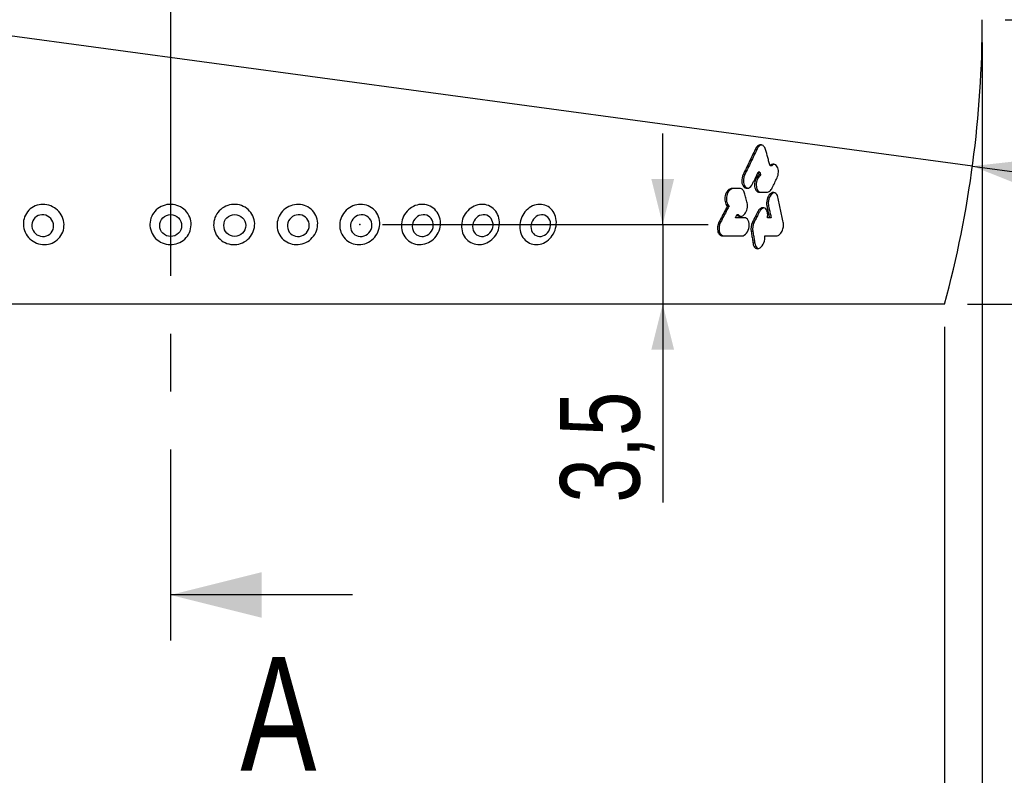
# Model space of a CAD drawing. Header units: millimetres. Extents: x 8 to 586, y 8 to 412.
# Tile 44 of 58: x 336 to 380, y 143 to 176. Entities that reach past the tile are written whole.
import ezdxf

# ---------------------------------------------------------------- set-up
doc = ezdxf.new("R2010")
doc.units = ezdxf.units.MM
doc.header["$PDSIZE"] = -1
doc.linetypes.add('CENTERX2', pattern=[20.32, 12.7, -2.54, 2.54, -2.54])
for name, color, linetype in [('CENTERLINE', 4, 'CENTERX2'), ('DETAIL', 3, 'Continuous'), ('DIMENSIONS', 2, 'Continuous')]:
    doc.layers.add(name, color=color, linetype=linetype)
doc.layers.add('OUTLINE', color=7, linetype='Continuous', lineweight=25)
doc.styles.add('SLDTEXTSTYLE0', font='TXT', dxfattribs={"width": 0.75})
doc.dimstyles.new('SLDDIMSTYLE1', dxfattribs={"dimtxt": 3.5, "dimasz": 2, "dimexe": 0, "dimexo": 0.0625, "dimgap": 0.875, "dimtad": 0, "dimtih": 1, "dimtoh": 1, "dimrnd": 1e-09, "dimzin": 12, "dimdsep": 46, "dimtxsty": 'SLDTEXTSTYLE0', "dimsah": 1, "dimcen": 0.09, "dimadec": 0, "dimazin": 3, "dimtfac": 1, "dimtofl": 0, "dimtmove": 0, "dimatfit": 3, "dimfxl": 0, "dimfrac": 2, "dimtolj": 1, "dimtzin": 12, "dimarcsym": 0})
doc.dimstyles.new('SLDDIMSTYLE2', dxfattribs={"dimtxt": 3.5, "dimasz": 2, "dimexe": 0, "dimexo": 0.0625, "dimgap": 0.875, "dimtad": 0, "dimtih": 1, "dimtoh": 1, "dimrnd": 1e-09, "dimzin": 12, "dimdsep": 46, "dimtxsty": 'SLDTEXTSTYLE0', "dimsah": 1, "dimcen": 0.09, "dimadec": 0, "dimazin": 3, "dimtol": 1, "dimtp": 0.05, "dimtm": 0.05, "dimtfac": 1, "dimtofl": 0, "dimtmove": 0, "dimatfit": 3, "dimfxl": 0, "dimfrac": 2, "dimtolj": 1, "dimarcsym": 0})
doc.dimstyles.new('SLDDIMSTYLE3', dxfattribs={"dimtxt": 3.5, "dimasz": 2, "dimexe": 0, "dimexo": 0.0625, "dimgap": 0.875, "dimtad": 1, "dimrnd": 1e-09, "dimzin": 12, "dimdsep": 46, "dimtxsty": 'SLDTEXTSTYLE0', "dimsah": 1, "dimcen": 0.09, "dimadec": 0, "dimazin": 3, "dimtfac": 1, "dimtmove": 0, "dimatfit": 0, "dimfxl": 0, "dimfrac": 2, "dimtolj": 1, "dimtzin": 12, "dimarcsym": 0})
doc.dimstyles.new('SLDDIMSTYLE6', dxfattribs={"dimtxt": 3.5, "dimasz": 2, "dimexe": 0, "dimexo": 0.0625, "dimgap": 0.875, "dimtad": 1, "dimrnd": 1e-09, "dimzin": 12, "dimdsep": 46, "dimtxsty": 'SLDTEXTSTYLE0', "dimsah": 1, "dimcen": 0.09, "dimadec": 0, "dimazin": 3, "dimtfac": 1, "dimtofl": 0, "dimtmove": 0, "dimatfit": 3, "dimfxl": 0, "dimfrac": 2, "dimtolj": 1, "dimtzin": 12, "dimarcsym": 0})
doc.dimstyles.new('SLDDIMSTYLE7', dxfattribs={"dimtxt": 3.5, "dimasz": 2, "dimexe": 0, "dimexo": 0.0625, "dimgap": 0.875, "dimtad": 1, "dimrnd": 1e-09, "dimzin": 12, "dimdsep": 46, "dimtxsty": 'SLDTEXTSTYLE0', "dimsah": 1, "dimcen": 0, "dimadec": 0, "dimazin": 3, "dimtfac": 1, "dimtofl": 0, "dimtmove": 0, "dimatfit": 3, "dimfxl": 0, "dimfrac": 2, "dimtolj": 1, "dimtzin": 12, "dimarcsym": 0})
doc.dimstyles.new('SLDDIMSTYLE9', dxfattribs={"dimtxt": 3.5, "dimasz": 2, "dimexe": 0, "dimexo": 0.0625, "dimgap": 0.875, "dimtad": 1, "dimrnd": 1e-09, "dimzin": 12, "dimdsep": 46, "dimtxsty": 'SLDTEXTSTYLE0', "dimsah": 1, "dimcen": 0.09, "dimadec": 0, "dimazin": 3, "dimtol": 1, "dimtp": 0.05, "dimtfac": 1, "dimtofl": 0, "dimtmove": 0, "dimatfit": 3, "dimfxl": 0, "dimfrac": 2, "dimtolj": 1, "dimarcsym": 0})

# ---------------------------------------------------------------- blocks, each defined once
blk = doc.blocks.new('_D_11')
at = {"layer": 'DIMENSIONS'}
for p, q in [((408.932, 181.684), (408.932, 176.072)), ((379.701, 176.072), (409.932, 176.072))]:
    blk.add_line(p, q, dxfattribs=at)
blk.add_solid([(408.932, 176.072), (409.432, 178.072), (408.432, 178.072)], dxfattribs=at)
at = {"layer": 'DIMENSIONS', "insert": (409.932, 177.806), "char_height": 3.5, "attachment_point": 1, "style": 'SLDTEXTSTYLE0'}
blk.add_mtext('213,91', dxfattribs=at)
blk = doc.blocks.new('_D_12')
at = {"layer": 'DIMENSIONS'}
for p, q in [((408.932, 176.072), (408.932, 163.572)), ((378.044, 163.572), (409.932, 163.572))]:
    blk.add_line(p, q, dxfattribs=at)
blk.add_solid([(408.932, 163.572), (409.432, 165.572), (408.432, 165.572)], dxfattribs=at)
at = {"layer": 'DIMENSIONS', "attachment_point": 1, "style": 'SLDTEXTSTYLE0'}
for s, insert, char_height in [('226,41', (409.932, 165.306), 3.5), ('±0,05', (425.449, 164.295), 2.5)]:
    blk.add_mtext(s, dxfattribs=dict(at, insert=insert, char_height=char_height))
blk = doc.blocks.new('_D_13')
at = {"layer": 'DIMENSIONS'}
for p, q in [((364.655, 167.072), (364.655, 171.072)), ((352.344, 167.072), (366.655, 167.072)), ((364.655, 167.072), (364.655, 163.572)), ((364.655, 163.572), (364.655, 154.851))]:
    blk.add_line(p, q, dxfattribs=at)
for points in [[(364.655, 167.072), (365.155, 169.072), (364.155, 169.072)], [(364.655, 163.572), (364.155, 161.572), (365.155, 161.572)]]:
    blk.add_solid(points, dxfattribs=at)
at = {"layer": 'DIMENSIONS', "insert": (360.144, 154.851), "char_height": 3.5, "attachment_point": 1, "rotation": 90, "style": 'SLDTEXTSTYLE0'}
blk.add_mtext('3,5', dxfattribs=at)
blk = doc.blocks.new('_D_20')
at = {"layer": 'DIMENSIONS'}
for p, q in [((307.351, 175.072), (307.351, 120.674)), ((378.701, 175.072), (378.701, 120.674)), ((378.701, 122.674), (307.351, 122.674))]:
    blk.add_line(p, q, dxfattribs=at)
for points in [[(307.351, 122.674), (309.351, 122.174), (309.351, 123.174)], [(378.701, 122.674), (376.701, 123.174), (376.701, 122.174)]]:
    blk.add_solid(points, dxfattribs=at)
at = {"layer": 'DIMENSIONS', "char_height": 3.5, "attachment_point": 1, "style": 'SLDTEXTSTYLE0'}
for s, insert in [('%%c', (334.568, 127.185)), ('71,35', (339.846, 127.239))]:
    blk.add_mtext(s, dxfattribs=dict(at, insert=insert))
blk = doc.blocks.new('_D_31')
at = {"layer": 'DIMENSIONS'}
for q in [(330.701, 176.072), (392.95, 167.653)]:
    blk.add_line((378.268, 169.639), q, dxfattribs=at)
blk.add_solid([(378.268, 169.639), (380.182, 168.876), (380.316, 169.867)], dxfattribs=at)
at = {"layer": 'DIMENSIONS', "insert": (385.621, 173.194), "char_height": 3.5, "attachment_point": 1, "rotation": 352.2978, "style": 'SLDTEXTSTYLE0'}
blk.add_mtext('R48', dxfattribs=at)
blk = doc.blocks.new('_D_32')
at = {"layer": 'DIMENSIONS'}
for p, q in [((309.007, 162.572), (309.007, 131.414)), ((377.044, 162.572), (377.044, 131.414)), ((309.007, 133.414), (377.044, 133.414))]:
    blk.add_line(p, q, dxfattribs=at)
for points in [[(309.007, 133.414), (311.007, 132.914), (311.007, 133.914)], [(377.044, 133.414), (375.044, 133.914), (375.044, 132.914)]]:
    blk.add_solid(points, dxfattribs=at)
at = {"layer": 'DIMENSIONS', "attachment_point": 1, "style": 'SLDTEXTSTYLE0'}
for s, insert, char_height in [('0,05', (349.908, 140.162), 2.5), ('+', (347.887, 140.162), 2.5), ('%%c', (329.678, 137.926), 3.5), ('68,04', (334.956, 137.979), 3.5), ('0', (349.908, 136.93), 2.5)]:
    blk.add_mtext(s, dxfattribs=dict(at, insert=insert, char_height=char_height))

msp = doc.modelspace()

# ---------------------------------------------------------------- linework, layer by layer
msp.add_point((351.34435, 167.07238))
at = {"layer": 'CENTERLINE'}
for p, q in [((343.02557, 401.03352), (343.02557, 148.79667)), ((343.02557, 156.25316), (343.02557, 152.50814))]:
    msp.add_line(p, q, dxfattribs=at)
at = {"layer": 'CENTERLINE', "linetype": 'Continuous'}
msp.add_line((351.02557, 150.79667), (343.02557, 150.79667), dxfattribs=at)
at = {"layer": 'CENTERLINE'}
msp.add_solid([(343.02557, 150.79667), (347.02557, 149.79667), (347.02557, 151.79667)], dxfattribs=at)
at = {"layer": 'DETAIL'}
for p, q in [((368.79332, 170.37237), (368.72009, 170.37237)), ((368.2615, 169.26373), (368.18926, 169.26373)), ((368.89319, 167.60791), (368.81816, 167.60791)), ((369.30649, 167.88102), (369.23045, 167.88102)), ((367.19744, 167.17238), (367.12705, 167.17238)), ((368.67257, 167.17181), (368.59788, 167.17181))]:
    msp.add_line(p, q, dxfattribs=at)
at = {"layer": 'DETAIL', "flags": 128}
for points in [[(337.88936, 167.02414), (337.87903, 167.10947), (337.85361, 167.19203), (337.8139, 167.26921), (337.76119, 167.3385), (337.69716, 167.3977), (337.62388, 167.44489), (337.5437, 167.47855), (337.4592, 167.49761), (337.37309, 167.50146), (337.28814, 167.48995), (337.20708, 167.46349), (337.13252, 167.4229), (337.06686, 167.36949), (337.01219, 167.30498), (336.97029, 167.23145), (336.9425, 167.15126), (336.9297, 167.06698), (336.93232, 166.98132), (336.95027, 166.89704), (336.98296, 166.81684), (337.02936, 166.74332), (337.08797, 166.67881), (337.1569, 166.6254), (337.23394, 166.58481), (337.31661, 166.55833), (337.40226, 166.54684), (337.48814, 166.55069), (337.57148, 166.56975), (337.6496, 166.60341), (337.72, 166.6506), (337.7804, 166.70979), (337.82888, 166.77909), (337.86387, 166.85627), (337.88425, 166.93883), (337.88936, 167.02414)], [(349.12206, 167.02414), (349.11695, 167.10947), (349.09658, 167.19203), (349.06159, 167.26921), (349.01311, 167.3385), (348.9527, 167.3977), (348.8823, 167.44489), (348.80418, 167.47855), (348.72084, 167.49761), (348.63497, 167.50146), (348.54932, 167.48995), (348.46664, 167.46349), (348.3896, 167.4229), (348.32067, 167.36949), (348.26206, 167.30498), (348.21567, 167.23145), (348.18297, 167.15126), (348.16502, 167.06698), (348.16241, 166.98132), (348.1752, 166.89704), (348.20299, 166.81684), (348.2449, 166.74332), (348.29956, 166.67881), (348.36523, 166.6254), (348.43979, 166.58481), (348.52084, 166.55833), (348.60579, 166.54684), (348.6919, 166.55069), (348.7764, 166.56975), (348.85659, 166.60341), (348.92987, 166.6506), (348.99389, 166.70979), (349.04661, 166.77909), (349.08631, 166.85627), (349.11174, 166.93883), (349.12206, 167.02414)], [(351.87704, 167.02414), (351.87334, 167.10947), (351.85458, 167.19203), (351.82135, 167.26921), (351.77474, 167.3385), (351.71623, 167.3977), (351.64771, 167.44489), (351.57139, 167.47855), (351.4897, 167.49761), (351.40528, 167.50146), (351.32084, 167.48995), (351.2391, 167.46349), (351.16268, 167.4229), (351.09404, 167.36949), (351.03539, 167.30498), (350.9886, 167.23145), (350.95519, 167.15126), (350.93623, 167.06698), (350.93232, 166.98132), (350.9436, 166.89704), (350.9697, 166.81684), (351.00977, 166.74332), (351.06255, 166.67881), (351.12632, 166.6254), (351.19903, 166.58481), (351.27836, 166.55833), (351.36175, 166.54684), (351.44652, 166.55069), (351.52994, 166.56975), (351.60934, 166.60341), (351.68217, 166.6506), (351.74607, 166.70979), (351.79901, 166.77909), (351.83927, 166.85627), (351.86556, 166.93883), (351.87704, 167.02414)], [(354.57482, 167.02414), (354.57255, 167.10947), (354.55553, 167.19203), (354.52429, 167.26921), (354.47984, 167.3385), (354.42361, 167.3977), (354.35741, 167.44489), (354.28337, 167.47855), (354.20386, 167.49761), (354.12145, 167.50146), (354.03877, 167.48995), (353.95849, 167.46349), (353.88318, 167.4229), (353.81528, 167.36949), (353.75695, 167.30498), (353.71008, 167.23145), (353.67617, 167.15126), (353.65632, 167.06698), (353.65115, 166.98132), (353.66083, 166.89704), (353.68507, 166.81684), (353.72306, 166.74332), (353.7736, 166.67881), (353.83506, 166.6254), (353.90547, 166.58481), (353.98255, 166.55833), (354.06384, 166.54684), (354.14673, 166.55069), (354.22853, 166.56975), (354.30664, 166.60341), (354.37853, 166.6506), (354.4419, 166.70979), (354.49471, 166.77909), (354.53527, 166.85627), (354.56226, 166.93883), (354.57482, 167.02414)], [(357.19798, 167.02414), (357.19716, 167.10947), (357.18198, 167.19203), (357.15292, 167.26921), (357.11093, 167.3385), (357.05734, 167.3977), (356.99389, 167.44489), (356.92261, 167.47855), (356.8458, 167.49761), (356.76592, 167.50146), (356.68553, 167.48995), (356.60723, 167.46349), (356.53353, 167.4229), (356.4668, 167.36949), (356.40918, 167.30498), (356.36253, 167.23145), (356.32834, 167.15126), (356.30772, 167.06698), (356.30132, 166.98132), (356.30935, 166.89704), (356.33156, 166.81684), (356.36723, 166.74332), (356.41521, 166.67881), (356.47397, 166.6254), (356.5416, 166.58481), (356.61595, 166.55833), (356.69461, 166.54684), (356.77507, 166.55069), (356.85473, 166.56975), (356.93104, 166.60341), (357.00154, 166.6506), (357.06397, 166.70979), (357.11632, 166.77909), (357.1569, 166.85627), (357.18442, 166.93883), (357.19798, 167.02414)], [(359.72956, 167.02414), (359.7302, 167.10947), (359.71696, 167.19203), (359.69027, 167.26921), (359.651, 167.3385), (359.60041, 167.3977), (359.54011, 167.44489), (359.47206, 167.47855), (359.39843, 167.49761), (359.3216, 167.50146), (359.24403, 167.48995), (359.16822, 167.46349), (359.09659, 167.4229), (359.03147, 167.36949), (358.97493, 167.30498), (358.92879, 167.23145), (358.89455, 167.15126), (358.87329, 167.06698), (358.86571, 166.98132), (358.87204, 166.89704), (358.89208, 166.81684), (358.92519, 166.74332), (358.9703, 166.67881), (359.02597, 166.6254), (359.0904, 166.58481), (359.16153, 166.55833), (359.23706, 166.54684), (359.31458, 166.55069), (359.39158, 166.56975), (359.46559, 166.60341), (359.53425, 166.6506), (359.59533, 166.70979), (359.64687, 166.77909), (359.68722, 166.85627), (359.71509, 166.93883), (359.72956, 167.02414)]]:
    msp.add_lwpolyline(points, dxfattribs=at)
at = {"layer": 'DETAIL'}
for centre, radius in [((343.03147, 167.02516), 0.48052), ((345.84699, 167.03228), 0.48077)]:
    msp.add_circle(centre, radius, dxfattribs=at)
at = {"layer": 'OUTLINE'}
for p, q in [((369.44785, 169.65055), (369.37242, 169.65055)), ((368.92626, 169.37237), (368.85218, 169.37237)), ((368.95946, 169.25055), (368.88522, 169.25055)), ((367.57338, 167.89422), (367.50235, 167.89422)), ((367.99113, 167.4942), (367.91864, 167.4942)), ((368.24444, 167.37238), (367.85588, 167.37238)), ((369.34618, 167.37238), (369.25831, 167.37238)), ((369.42291, 167.37238), (369.34618, 167.37238)), ((368.61617, 166.77294), (368.54136, 166.77294)), ((367.28147, 166.57238), (368.13275, 166.57238)), ((368.69979, 166.25517), (368.62434, 166.25517)), ((369.14213, 166.57237), (369.65478, 166.57237)), ((377.04439, 163.57238), (309.00675, 163.57238))]:
    msp.add_line(p, q, dxfattribs=at)
msp.add_arc((330.70057, 176.07238), 48, 344.905213, 0, dxfattribs=at)
for points, knots in [([(369.17308, 170.37238), (369.15576, 170.43182), (369.12802, 170.48263), (369.05595, 170.55278), (369.01186, 170.57231), (368.91857, 170.57244), (368.87093, 170.55313), (368.78555, 170.48286), (368.74828, 170.43193), (368.72009, 170.37238)], [0, 0, 0, 0, 0.25, 0.25, 0.5, 0.5, 0.75, 0.75, 1, 1, 1, 1]), ([(369.00042, 170.56314), (368.98602, 170.56097), (368.94299, 170.55448), (368.87428, 170.4991), (368.82169, 170.42963), (368.79842, 170.38265), (368.79332, 170.37237)], [0, 0, 0, 0, 0.17797757, 0.53187058, 0.8976126, 1, 1, 1, 1]), ([(368.72009, 170.37238), (368.67666, 170.27962), (368.63298, 170.18688), (368.58906, 170.09416), (368.54515, 170.00144), (368.50099, 169.90873), (368.45661, 169.81604), (368.36841, 169.63187), (368.27928, 169.44777), (368.18926, 169.26373)], [0, 0, 0, 0, 0.00032004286, 0.00032004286, 0.00032004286, 0.00064008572, 0.00064008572, 0.00064008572, 0.00127598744, 0.00127598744, 0.00127598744, 0.00127598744]), ([(368.79333, 170.37238), (368.74983, 170.27968), (368.7061, 170.187), (368.66213, 170.09434), (368.61816, 170.00168), (368.57395, 169.90903), (368.52951, 169.8164), (368.44109, 169.63211), (368.35174, 169.44788), (368.2615, 169.26373)], [0, 0, 0, 0, 0.00032004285, 0.00032004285, 0.00032004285, 0.00064008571, 0.00064008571, 0.00064008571, 0.00127679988, 0.00127679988, 0.00127679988, 0.00127679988]), ([(369.37242, 169.65054), (369.3563, 169.71088), (369.34005, 169.77123), (369.32365, 169.83158), (369.30726, 169.89193), (369.29073, 169.95229), (369.27405, 170.01265), (369.24094, 170.13253), (369.20728, 170.25244), (369.17308, 170.37238)], [0, 0, 0, 0, 0.000208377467, 0.000208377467, 0.000208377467, 0.000416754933, 0.000416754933, 0.000416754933, 0.000830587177, 0.000830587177, 0.000830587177, 0.000830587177]), ([(369.68039, 169.12303), (369.71686, 169.20113), (369.73767, 169.29062), (369.74134, 169.46587), (369.72396, 169.54917), (369.65525, 169.67439), (369.60354, 169.71508), (369.48823, 169.72964), (369.42578, 169.70332), (369.37242, 169.65054)], [0, 0, 0, 0, 0.25, 0.25, 0.5, 0.5, 0.75, 0.75, 1, 1, 1, 1]), ([(369.56255, 169.7137), (369.54882, 169.71155), (369.5089, 169.7053), (369.47203, 169.67223), (369.44785, 169.65055)], [0, 0, 0, 0, 0.34406764, 1, 1, 1, 1]), ([(368.18926, 169.26373), (368.14555, 169.17319), (368.12437, 169.06644), (368.13611, 168.86818), (368.16957, 168.77765), (368.27706, 168.66752), (368.35178, 168.64958), (368.49508, 168.70375), (368.56142, 168.77377), (368.60581, 168.86374)], [0, 0, 0, 0, 0.25, 0.25, 0.5, 0.5, 0.75, 0.75, 1, 1, 1, 1]), ([(368.2615, 169.26373), (368.24467, 169.22203), (368.2101, 169.13636), (368.19606, 168.9933), (368.21427, 168.8578), (368.26508, 168.75012), (368.32868, 168.68447), (368.37631, 168.6759), (368.3934, 168.67282)], [0, 0, 0, 0, 0.17620156, 0.36198149, 0.5461771, 0.72782176, 0.90228529, 1, 1, 1, 1]), ([(368.60581, 168.86374), (368.62659, 168.90621), (368.64732, 168.94868), (368.66799, 168.99116), (368.68867, 169.03364), (368.7093, 169.07612), (368.72988, 169.11861), (368.77084, 169.20318), (368.81161, 169.28777), (368.85218, 169.37238)], [0, 0, 0, 0, 0.000146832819, 0.000146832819, 0.000146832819, 0.000293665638, 0.000293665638, 0.000293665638, 0.000585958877, 0.000585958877, 0.000585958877, 0.000585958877]), ([(368.88522, 169.25055), (368.82632, 169.21087), (368.77559, 169.1448), (368.70637, 168.98368), (368.6891, 168.89262), (368.6933, 168.71893), (368.71518, 168.63825), (368.79252, 168.52185), (368.84818, 168.48764), (368.909, 168.4875)], [0, 0, 0, 0, 0.25, 0.25, 0.5, 0.5, 0.75, 0.75, 1, 1, 1, 1]), ([(368.95946, 169.25055), (368.90048, 169.21091), (368.84962, 169.1449), (368.78023, 168.98369), (368.76295, 168.89251), (368.76732, 168.71861), (368.78938, 168.63796), (368.8671, 168.52168), (368.92285, 168.48764), (368.98374, 168.4875)], [0, 0, 0, 0, 0.25, 0.25, 0.5, 0.5, 0.75, 0.75, 1, 1, 1, 1]), ([(368.85218, 169.37238), (368.85495, 169.3622), (368.85773, 169.35202), (368.8605, 169.34184), (368.86326, 169.33166), (368.86603, 169.32148), (368.86879, 169.3113), (368.87428, 169.29105), (368.87976, 169.2708), (368.88522, 169.25055)], [0, 0, 0, 0, 0.000035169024, 0.000035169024, 0.000035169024, 0.000070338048, 0.000070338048, 0.000070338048, 0.000140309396, 0.000140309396, 0.000140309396, 0.000140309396]), ([(368.92626, 169.37238), (368.92905, 169.3622), (368.93183, 169.35203), (368.93461, 169.34186), (368.93739, 169.33168), (368.94017, 169.32151), (368.94294, 169.31134), (368.94846, 169.29108), (368.95397, 169.27081), (368.95946, 169.25055)], [0, 0, 0, 0, 0.000035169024, 0.000035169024, 0.000035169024, 0.000070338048, 0.000070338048, 0.000070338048, 0.000140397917, 0.000140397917, 0.000140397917, 0.000140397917]), ([(369.47265, 168.68775), (369.49015, 168.72409), (369.50761, 168.76043), (369.52503, 168.79678), (369.54246, 168.83312), (369.55984, 168.86947), (369.57719, 168.90582), (369.61174, 168.97821), (369.64614, 169.05061), (369.68039, 169.12303)], [0, 0, 0, 0, 0.000125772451, 0.000125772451, 0.000125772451, 0.000251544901, 0.000251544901, 0.000251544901, 0.00050202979, 0.00050202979, 0.00050202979, 0.00050202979]), ([(367.70509, 168.65725), (367.64092, 168.65672), (367.57533, 168.62387), (367.46545, 168.50638), (367.42415, 168.42606), (367.37944, 168.252), (367.3767, 168.16146), (367.4117, 168.00083), (367.44946, 167.93375), (367.50236, 167.89421)], [0, 0, 0, 0, 0.25, 0.25, 0.5, 0.5, 0.75, 0.75, 1, 1, 1, 1]), ([(367.77625, 168.65725), (367.71202, 168.65672), (367.64634, 168.624), (367.53622, 168.50669), (367.49476, 168.42639), (367.44989, 168.25212), (367.44719, 168.16146), (367.48243, 168.00071), (367.52037, 167.9337), (367.57338, 167.89421)], [0, 0, 0, 0, 0.25, 0.25, 0.5, 0.5, 0.75, 0.75, 1, 1, 1, 1]), ([(368.04454, 168.65644), (368.01514, 168.65651), (367.98569, 168.65658), (367.95619, 168.65665), (367.92669, 168.65672), (367.89713, 168.65679), (367.86752, 168.65686), (367.81355, 168.65699), (367.75941, 168.65712), (367.70509, 168.65725)], [0, 0, 0, 0, 0.000125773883, 0.000125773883, 0.000125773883, 0.000251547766, 0.000251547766, 0.000251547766, 0.000480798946, 0.000480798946, 0.000480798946, 0.000480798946]), ([(368.25222, 168.457), (368.236, 168.51592), (368.20901, 168.56651), (368.13716, 168.63662), (368.09243, 168.65592), (368.04454, 168.65644)], [0, 0, 0, 0, 0.5, 0.5, 1, 1, 1, 1]), ([(368.36679, 168.02171), (368.35744, 168.05801), (368.34804, 168.09432), (368.33858, 168.13062), (368.32912, 168.16693), (368.31962, 168.20324), (368.31006, 168.23956), (368.29098, 168.31202), (368.2717, 168.38451), (368.25222, 168.457)], [0, 0, 0, 0, 0.000125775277, 0.000125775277, 0.000125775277, 0.000251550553, 0.000251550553, 0.000251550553, 0.00050255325, 0.00050255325, 0.00050255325, 0.00050255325]), ([(368.909, 168.4875), (368.9373, 168.48757), (368.96554, 168.48764), (368.99373, 168.48771), (369.02192, 168.48779), (369.05005, 168.48786), (369.07813, 168.48793), (369.12922, 168.48805), (369.18013, 168.48818), (369.23085, 168.48831)], [0, 0, 0, 0, 0.000125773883, 0.000125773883, 0.000125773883, 0.000251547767, 0.000251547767, 0.000251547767, 0.000480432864, 0.000480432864, 0.000480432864, 0.000480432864]), ([(369.71407, 168.28102), (369.69275, 168.37077), (369.64649, 168.44068), (369.5237, 168.49517), (369.44889, 168.47765), (369.32141, 168.36684), (369.26945, 168.27594), (369.21377, 168.07766), (369.20967, 167.97131), (369.23045, 167.88102)], [0, 0, 0, 0, 0.25, 0.25, 0.5, 0.5, 0.75, 0.75, 1, 1, 1, 1]), ([(369.23085, 168.48831), (369.27634, 168.48895), (369.32278, 168.5083), (369.40684, 168.57846), (369.44397, 168.62876), (369.47265, 168.68775)], [0, 0, 0, 0, 0.5, 0.5, 1, 1, 1, 1]), ([(369.55963, 168.47106), (369.54694, 168.46901), (369.50702, 168.46255), (369.44102, 168.4091), (369.37144, 168.3185), (369.31875, 168.19777), (369.29092, 168.06051), (369.29222, 167.95166), (369.30361, 167.89528), (369.30649, 167.88102)], [0, 0, 0, 0, 0.07423401, 0.233455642, 0.397041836, 0.569233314, 0.750617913, 0.936935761, 1, 1, 1, 1]), ([(336.72751, 166.57785), (336.65827, 166.67466), (336.60873, 166.78394), (336.55502, 167.01044), (336.55078, 167.12941), (336.58819, 167.35601), (336.63017, 167.46592), (336.75298, 167.65846), (336.83413, 167.74217), (337.1192, 167.93646), (337.36297, 167.9857), (337.70878, 167.92022), (337.82046, 167.87581), (338.01883, 167.74931), (338.10678, 167.66613), (338.24351, 167.47558), (338.29371, 167.36619), (338.34785, 167.13984), (338.35237, 167.02143), (338.29618, 166.67916), (338.16336, 166.47118), (337.87843, 166.27668), (337.76998, 166.23107), (337.54364, 166.18482), (337.42418, 166.18409), (337.19499, 166.22734), (337.08282, 166.2718), (336.88455, 166.39829), (336.79675, 166.48104), (336.72751, 166.57785)], [0, 0, 0, 0, 0.0625, 0.0625, 0.125, 0.125, 0.1875, 0.1875, 0.25, 0.25, 0.375, 0.375, 0.4375, 0.4375, 0.5, 0.5, 0.5625, 0.5625, 0.625, 0.625, 0.75, 0.75, 0.8125, 0.8125, 0.875, 0.875, 0.9375, 0.9375, 1, 1, 1, 1]), ([(342.3719, 166.46298), (342.28922, 166.54745), (342.225, 166.64636), (342.13902, 166.86295), (342.11821, 166.97959), (342.12374, 167.2108), (342.15037, 167.32681), (342.24596, 167.5377), (342.31587, 167.6347), (342.48682, 167.79371), (342.58863, 167.85682), (342.80953, 167.94022), (342.92704, 167.96042), (343.16537, 167.95512), (343.28181, 167.9297), (343.49855, 167.83658), (343.59734, 167.769), (343.76069, 167.60252), (343.82601, 167.50248), (343.91165, 167.28754), (343.93282, 167.17041), (343.92755, 166.93927), (343.90129, 166.82358), (343.80536, 166.61118), (343.73653, 166.51515), (343.56363, 166.35388), (343.46255, 166.29138), (343.24167, 166.20777), (343.12303, 166.18756), (342.76982, 166.19531), (342.53726, 166.29405), (342.3719, 166.46298)], [0, 0, 0, 0, 0.0625, 0.0625, 0.125, 0.125, 0.1875, 0.1875, 0.25, 0.25, 0.3125, 0.3125, 0.375, 0.375, 0.4375, 0.4375, 0.5, 0.5, 0.5625, 0.5625, 0.625, 0.625, 0.6875, 0.6875, 0.75, 0.75, 0.8125, 0.8125, 0.875, 0.875, 1, 1, 1, 1]), ([(345.14098, 166.48434), (345.06273, 166.57144), (345.00358, 166.67238), (344.92852, 166.89163), (344.9135, 167.00889), (344.93034, 167.23978), (344.96255, 167.35486), (345.0681, 167.56251), (345.14248, 167.65719), (345.32051, 167.81061), (345.42499, 167.8704), (345.64904, 167.94667), (345.76703, 167.9631), (346.00408, 167.95017), (346.11878, 167.92104), (346.33003, 167.821), (346.42507, 167.75028), (346.57955, 167.5786), (346.63966, 167.4765), (346.71438, 167.25889), (346.72972, 167.14113), (346.71316, 166.91027), (346.68136, 166.7955), (346.57551, 166.58631), (346.50233, 166.49258), (346.32238, 166.33697), (346.21874, 166.27776), (345.99479, 166.2013), (345.87569, 166.18491), (345.52434, 166.20399), (345.29748, 166.31015), (345.14098, 166.48434)], [0, 0, 0, 0, 0.0625, 0.0625, 0.125, 0.125, 0.1875, 0.1875, 0.25, 0.25, 0.3125, 0.3125, 0.375, 0.375, 0.4375, 0.4375, 0.5, 0.5, 0.5625, 0.5625, 0.625, 0.625, 0.6875, 0.6875, 0.75, 0.75, 0.8125, 0.8125, 0.875, 0.875, 1, 1, 1, 1]), ([(347.83049, 166.60181), (347.7703, 166.70071), (347.73097, 166.81143), (347.6985, 167.03932), (347.70543, 167.15824), (347.76415, 167.38327), (347.81648, 167.49165), (347.95739, 167.67993), (348.0464, 167.7609), (348.34957, 167.94575), (348.59768, 167.98715), (348.93671, 167.91073), (349.04396, 167.86283), (349.22997, 167.73015), (349.30986, 167.64427), (349.42829, 167.44959), (349.46805, 167.33874), (349.50077, 167.11096), (349.49417, 166.99259), (349.40612, 166.65264), (349.25435, 166.44927), (348.95204, 166.2642), (348.8396, 166.22213), (348.60937, 166.18319), (348.49003, 166.18628), (348.26511, 166.2368), (348.15714, 166.28479), (347.97075, 166.41745), (347.89068, 166.50292), (347.83049, 166.60181)], [0, 0, 0, 0, 0.0625, 0.0625, 0.125, 0.125, 0.1875, 0.1875, 0.25, 0.25, 0.375, 0.375, 0.4375, 0.4375, 0.5, 0.5, 0.5625, 0.5625, 0.625, 0.625, 0.75, 0.75, 0.8125, 0.8125, 0.875, 0.875, 0.9375, 0.9375, 1, 1, 1, 1]), ([(350.75667, 166.38812), (350.66988, 166.46182), (350.59983, 166.55206), (350.49933, 166.75641), (350.46992, 166.86956), (350.45699, 167.09967), (350.47365, 167.21806), (350.54978, 167.43907), (350.61001, 167.54393), (350.76343, 167.72262), (350.85731, 167.79768), (351.06507, 167.9073), (351.17747, 167.94161), (351.40889, 167.96525), (351.52369, 167.95415), (351.74083, 167.88807), (351.84171, 167.83305), (352.0128, 167.68784), (352.08381, 167.59661), (352.18353, 167.39393), (352.21323, 167.28036), (352.22633, 167.05045), (352.21003, 166.93244), (352.1339, 166.70997), (352.07479, 166.60621), (351.92003, 166.42506), (351.827, 166.35066), (351.61953, 166.24077), (351.50617, 166.20629), (351.16331, 166.17104), (350.93023, 166.24073), (350.75667, 166.38812)], [0, 0, 0, 0, 0.0625, 0.0625, 0.125, 0.125, 0.1875, 0.1875, 0.25, 0.25, 0.3125, 0.3125, 0.375, 0.375, 0.4375, 0.4375, 0.5, 0.5, 0.5625, 0.5625, 0.625, 0.625, 0.6875, 0.6875, 0.75, 0.75, 0.8125, 0.8125, 0.875, 0.875, 1, 1, 1, 1]), ([(353.36883, 166.46818), (353.29606, 166.5533), (353.24178, 166.65272), (353.17485, 166.86999), (353.16303, 166.9868), (353.18407, 167.21795), (353.2173, 167.33374), (353.32252, 167.54385), (353.39556, 167.64029), (353.56875, 167.79795), (353.66972, 167.86024), (353.88503, 167.94189), (353.99788, 167.96117), (354.22349, 167.95399), (354.33211, 167.92765), (354.53109, 167.83282), (354.62002, 167.76446), (354.76331, 167.59668), (354.81829, 167.49612), (354.88466, 167.28051), (354.8967, 167.16321), (354.87595, 166.93211), (354.84322, 166.81664), (354.73796, 166.60501), (354.66628, 166.50954), (354.4916, 166.34964), (354.39163, 166.28795), (354.17667, 166.20609), (354.06284, 166.18682), (353.72843, 166.19736), (353.51438, 166.29793), (353.36883, 166.46818)], [0, 0, 0, 0, 0.0625, 0.0625, 0.125, 0.125, 0.1875, 0.1875, 0.25, 0.25, 0.3125, 0.3125, 0.375, 0.375, 0.4375, 0.4375, 0.5, 0.5, 0.5625, 0.5625, 0.625, 0.625, 0.6875, 0.6875, 0.75, 0.75, 0.8125, 0.8125, 0.875, 0.875, 1, 1, 1, 1]), ([(356.02957, 166.42974), (355.95519, 166.50976), (355.89818, 166.60514), (355.82385, 166.8169), (355.80739, 166.93227), (355.81807, 167.16346), (355.8455, 167.28072), (355.93906, 167.49635), (356.00611, 167.5969), (356.16809, 167.76464), (356.26378, 167.83298), (356.46994, 167.92777), (356.57897, 167.95405), (356.7988, 167.96113), (356.90558, 167.9418), (357.10307, 167.86009), (357.19241, 167.79777), (357.33876, 167.64008), (357.39643, 167.54363), (357.47, 167.33353), (357.48664, 167.2177), (357.47617, 166.98664), (357.44919, 166.86973), (357.35571, 166.6526), (357.28999, 166.55308), (357.12679, 166.38298), (357.03211, 166.31527), (356.82642, 166.22025), (356.7165, 166.1939), (356.39075, 166.18324), (356.17834, 166.26971), (356.02957, 166.42974)], [0, 0, 0, 0, 0.0625, 0.0625, 0.125, 0.125, 0.1875, 0.1875, 0.25, 0.25, 0.3125, 0.3125, 0.375, 0.375, 0.4375, 0.4375, 0.5, 0.5, 0.5625, 0.5625, 0.625, 0.625, 0.6875, 0.6875, 0.75, 0.75, 0.8125, 0.8125, 0.875, 0.875, 1, 1, 1, 1]), ([(358.47023, 166.57636), (358.41889, 166.67303), (358.3867, 166.78222), (358.36414, 167.00862), (358.37391, 167.12759), (358.43354, 167.35428), (358.48397, 167.46429), (358.61664, 167.65709), (358.69931, 167.74097), (358.97808, 167.93584), (359.20277, 167.98558), (359.50542, 167.92079), (359.60041, 167.87661), (359.76357, 167.75049), (359.83276, 167.66749), (359.93327, 167.47721), (359.96565, 167.36791), (359.98821, 167.14166), (359.97874, 167.02325), (359.88952, 166.68085), (359.74715, 166.47258), (359.46989, 166.27749), (359.36753, 166.23166), (359.15928, 166.18496), (359.05197, 166.18399), (358.851, 166.22678), (358.75519, 166.27101), (358.5912, 166.3971), (358.52157, 166.47969), (358.47023, 166.57636)], [0, 0, 0, 0, 0.0625, 0.0625, 0.125, 0.125, 0.1875, 0.1875, 0.25, 0.25, 0.375, 0.375, 0.4375, 0.4375, 0.5, 0.5, 0.5625, 0.5625, 0.625, 0.625, 0.75, 0.75, 0.8125, 0.8125, 0.875, 0.875, 0.9375, 0.9375, 1, 1, 1, 1]), ([(367.50236, 167.89421), (367.47144, 167.83404), (367.44044, 167.77387), (367.40934, 167.7137), (367.36269, 167.62344), (367.31584, 167.5332), (367.26879, 167.44298), (367.22174, 167.35276), (367.17449, 167.26256), (367.12705, 167.17238)], [0, 0, 0, 0, 0.000208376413, 0.000208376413, 0.000208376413, 0.000521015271, 0.000521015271, 0.000521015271, 0.000833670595, 0.000833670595, 0.000833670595, 0.000833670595]), ([(367.57338, 167.89421), (367.54241, 167.83403), (367.51134, 167.77385), (367.48019, 167.71368), (367.43347, 167.62342), (367.38654, 167.53319), (367.33941, 167.44297), (367.29228, 167.35275), (367.24496, 167.26256), (367.19744, 167.17238)], [0, 0, 0, 0, 0.00020853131, 0.00020853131, 0.00020853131, 0.000521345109, 0.000521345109, 0.000521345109, 0.000834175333, 0.000834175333, 0.000834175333, 0.000834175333]), ([(367.91865, 167.4942), (367.96226, 167.44167), (368.0206, 167.41482), (368.1469, 167.43012), (368.21046, 167.47177), (368.31191, 167.59803), (368.34951, 167.68164), (368.38676, 167.85503), (368.3866, 167.94403), (368.36679, 168.02171)], [0, 0, 0, 0, 0.25, 0.25, 0.5, 0.5, 0.75, 0.75, 1, 1, 1, 1]), ([(369.95438, 167.17238), (369.91715, 167.35695), (369.87849, 167.54162), (369.83843, 167.72637), (369.8184, 167.81877), (369.79802, 167.91118), (369.77729, 168.00362), (369.75657, 168.09607), (369.73549, 168.18853), (369.71407, 168.28102)], [0, 0, 0, 0, 0.000639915, 0.000639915, 0.000639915, 0.00095992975, 0.00095992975, 0.00095992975, 0.00127996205, 0.00127996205, 0.00127996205, 0.00127996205]), ([(367.85588, 167.37238), (367.86636, 167.39268), (367.87683, 167.41299), (367.88729, 167.43329), (367.89252, 167.44344), (367.89775, 167.45359), (367.90298, 167.46374), (367.9082, 167.4739), (367.91343, 167.48405), (367.91865, 167.4942)], [0, 0, 0, 0, 0.000070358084, 0.000070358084, 0.000070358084, 0.000105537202, 0.000105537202, 0.000105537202, 0.000140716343, 0.000140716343, 0.000140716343, 0.000140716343]), ([(367.99113, 167.4942), (368.01504, 167.46885), (368.04822, 167.43367), (368.09189, 167.43058), (368.1041, 167.42972)], [0, 0, 0, 0, 0.72044313, 1, 1, 1, 1]), ([(368.81816, 167.60791), (368.79994, 167.57155), (368.78169, 167.5352), (368.76341, 167.49885), (368.73597, 167.44433), (368.70847, 167.38982), (368.68088, 167.33531), (368.65329, 167.2808), (368.62562, 167.2263), (368.59788, 167.17181)], [0, 0, 0, 0, 0.000125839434, 0.000125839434, 0.000125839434, 0.000314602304, 0.000314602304, 0.000314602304, 0.0005033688, 0.0005033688, 0.0005033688, 0.0005033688]), ([(368.89319, 167.60791), (368.87494, 167.57155), (368.85666, 167.5352), (368.83835, 167.49885), (368.81088, 167.44433), (368.78332, 167.38982), (368.75569, 167.33531), (368.72806, 167.2808), (368.70035, 167.2263), (368.67257, 167.17181)], [0, 0, 0, 0, 0.00012591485, 0.00012591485, 0.00012591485, 0.000314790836, 0.000314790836, 0.000314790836, 0.00050367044, 0.00050367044, 0.00050367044, 0.00050367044]), ([(369.25831, 167.37238), (369.275, 167.45988), (369.27425, 167.54793), (369.23461, 167.69788), (369.19559, 167.75783), (369.09278, 167.81695), (369.02963, 167.81492), (368.91057, 167.74781), (368.85709, 167.68521), (368.81816, 167.60791)], [0, 0, 0, 0, 0.25, 0.25, 0.5, 0.5, 0.75, 0.75, 1, 1, 1, 1]), ([(369.10055, 167.79975), (369.08003, 167.79409), (369.03174, 167.78078), (368.95658, 167.71451), (368.91501, 167.6446), (368.89319, 167.60791)], [0, 0, 0, 0, 0.259946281, 0.611676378, 1, 1, 1, 1]), ([(369.23045, 167.88102), (369.24038, 167.83861), (369.25024, 167.79621), (369.26003, 167.75382), (369.27472, 167.69022), (369.28924, 167.62664), (369.3036, 167.56307), (369.31796, 167.49949), (369.33215, 167.43593), (369.34618, 167.37238)], [0, 0, 0, 0, 0.000146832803, 0.000146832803, 0.000146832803, 0.000367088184, 0.000367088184, 0.000367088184, 0.000587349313, 0.000587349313, 0.000587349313, 0.000587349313]), ([(369.30649, 167.88102), (369.31648, 167.83861), (369.3264, 167.79621), (369.33625, 167.75382), (369.35102, 167.69022), (369.36563, 167.62664), (369.38007, 167.56307), (369.39451, 167.49949), (369.40879, 167.43593), (369.42291, 167.37238)], [0, 0, 0, 0, 0.000146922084, 0.000146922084, 0.000146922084, 0.000367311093, 0.000367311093, 0.000367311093, 0.000587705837, 0.000587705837, 0.000587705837, 0.000587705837]), ([(367.12705, 167.17238), (367.06419, 167.05138), (367.04275, 166.90211), (367.08593, 166.72015), (367.11249, 166.66724), (367.18529, 166.59337), (367.2315, 166.5728), (367.28147, 166.57238)], [0, 0, 0, 0, 0.5, 0.5, 0.75, 0.75, 1, 1, 1, 1]), ([(367.19744, 167.17238), (367.13444, 167.05132), (367.11305, 166.90182), (367.15665, 166.71979), (367.18338, 166.66696), (367.25642, 166.59328), (367.30271, 166.5728), (367.35272, 166.57238)], [0, 0, 0, 0, 0.5, 0.5, 0.75, 0.75, 1, 1, 1, 1]), ([(368.13275, 166.57238), (368.20476, 166.57317), (368.28033, 166.6198), (368.39601, 166.77026), (368.43613, 166.87216), (368.46453, 167.07369), (368.45281, 167.17534), (368.37893, 167.32543), (368.3163, 167.37184), (368.24444, 167.37238)], [0, 0, 0, 0, 0.25, 0.25, 0.5, 0.5, 0.75, 0.75, 1, 1, 1, 1]), ([(369.65478, 166.57237), (369.69964, 166.5729), (369.74629, 166.59315), (369.83146, 166.66695), (369.86966, 166.72018), (369.92793, 166.84131), (369.94793, 166.90943), (369.96768, 167.04516), (369.96632, 167.11185), (369.95438, 167.17238)], [0, 0, 0, 0, 0.25, 0.25, 0.5, 0.5, 0.75, 0.75, 1, 1, 1, 1]), ([(368.54136, 166.77293), (368.54855, 166.72976), (368.55567, 166.68659), (368.56272, 166.64343), (368.5733, 166.57869), (368.58373, 166.51396), (368.594, 166.44925), (368.60427, 166.38454), (368.61438, 166.31985), (368.62434, 166.25517)], [0, 0, 0, 0, 0.000144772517, 0.000144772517, 0.000144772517, 0.000361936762, 0.000361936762, 0.000361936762, 0.000579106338, 0.000579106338, 0.000579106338, 0.000579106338]), ([(368.61617, 166.77293), (368.62341, 166.72976), (368.63059, 166.68659), (368.63769, 166.64343), (368.64835, 166.57869), (368.65886, 166.51396), (368.66921, 166.44925), (368.67955, 166.38454), (368.68975, 166.31985), (368.69979, 166.25517)], [0, 0, 0, 0, 0.00014483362, 0.00014483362, 0.00014483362, 0.000362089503, 0.000362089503, 0.000362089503, 0.000579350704, 0.000579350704, 0.000579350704, 0.000579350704]), ([(368.62434, 166.25517), (368.63596, 166.15984), (368.6731, 166.07914), (368.78777, 165.99748), (368.86399, 166.00042), (369.00207, 166.09123), (369.06273, 166.17612), (369.13761, 166.369), (369.15289, 166.47656), (369.14213, 166.57237)], [0, 0, 0, 0, 0.25, 0.25, 0.5, 0.5, 0.75, 0.75, 1, 1, 1, 1]), ([(368.69979, 166.25517), (368.70778, 166.21496), (368.72417, 166.13249), (368.78209, 166.04547), (368.8355, 166.02516), (368.8591, 166.01618)], [0, 0, 0, 0, 0.34684668, 0.71136258, 1, 1, 1, 1])]:
    msp.add_open_spline(points, degree=3, knots=knots, dxfattribs=at)
for points in [[(368.59788, 167.17181), (368.53574, 167.04828), (368.5142, 166.89626), (368.54136, 166.77293)], [(368.67257, 167.17181), (368.61036, 167.04833), (368.58885, 166.89621), (368.61617, 166.77293)]]:
    msp.add_open_spline(points, degree=3, dxfattribs=at)

# ---------------------------------------------------------------- texts
at = {"layer": 'CENTERLINE', "insert": (346.09472, 148.07523), "char_height": 5, "attachment_point": 1, "style": 'SLDTEXTSTYLE0'}
msp.add_mtext('A', dxfattribs=at)

# ---------------------------------------------------------------- dimensions: what is measured, and where the dimension line sits
at = {"layer": 'DIMENSIONS'}
for feature_location, offset, dimstyle, picture, middle in [((378.70057, 176.07238), (31.23166, 0), 'SLDDIMSTYLE1', '_D_11', (417.04404, 176.07238)), ((377.04439, 163.57238), (32.88784, 0), 'SLDDIMSTYLE2', '_D_12', (421.83814, 163.57238))]:
    dim = msp.add_ordinate_dim(feature_location=feature_location, offset=offset, dtype=0, origin=(356.67557, 389.97839), dimstyle=dimstyle, dxfattribs=at)
    dim.commit()
    dim.dimension.update_dxf_attribs({"geometry": picture, "text_midpoint": middle})
for base, p1, p2, dimstyle, picture, middle in [((307.35057, 122.67351), (378.70057, 176.07238), (307.35057, 176.07238), 'SLDDIMSTYLE6', '_D_20', (343.02557, 122.67351)), ((377.04439, 133.41401), (309.00675, 163.57238), (377.04439, 163.57238), 'SLDDIMSTYLE9', '_D_32', (343.02557, 133.41401))]:
    dim = msp.add_linear_dim(base=base, p1=p1, p2=p2, text='%%c<>', dimstyle=dimstyle, dxfattribs=at)
    dim.commit()
    dim.dimension.update_dxf_attribs({"geometry": picture, "text_midpoint": middle, "dimtype": 160})
dim = msp.add_radius_dim(center=(330.70057, 176.07238), mpoint=(378.26752, 169.63922), dimstyle='SLDDIMSTYLE7', dxfattribs=at)
dim.commit()
dim.dimension.update_dxf_attribs({"geometry": '_D_31', "text_midpoint": (389.04817, 168.18121), "dimtype": 164})
dim = msp.add_linear_dim(base=(364.65528, 163.57238), p1=(351.34435, 167.07238), p2=(377.04439, 163.57238), angle=90, dimstyle='SLDDIMSTYLE3', dxfattribs=at)
dim.commit()
dim.dimension.update_dxf_attribs({"geometry": '_D_13', "text_midpoint": (364.65528, 158.08336), "dimtype": 160})

doc.saveas('drawing.dxf')
